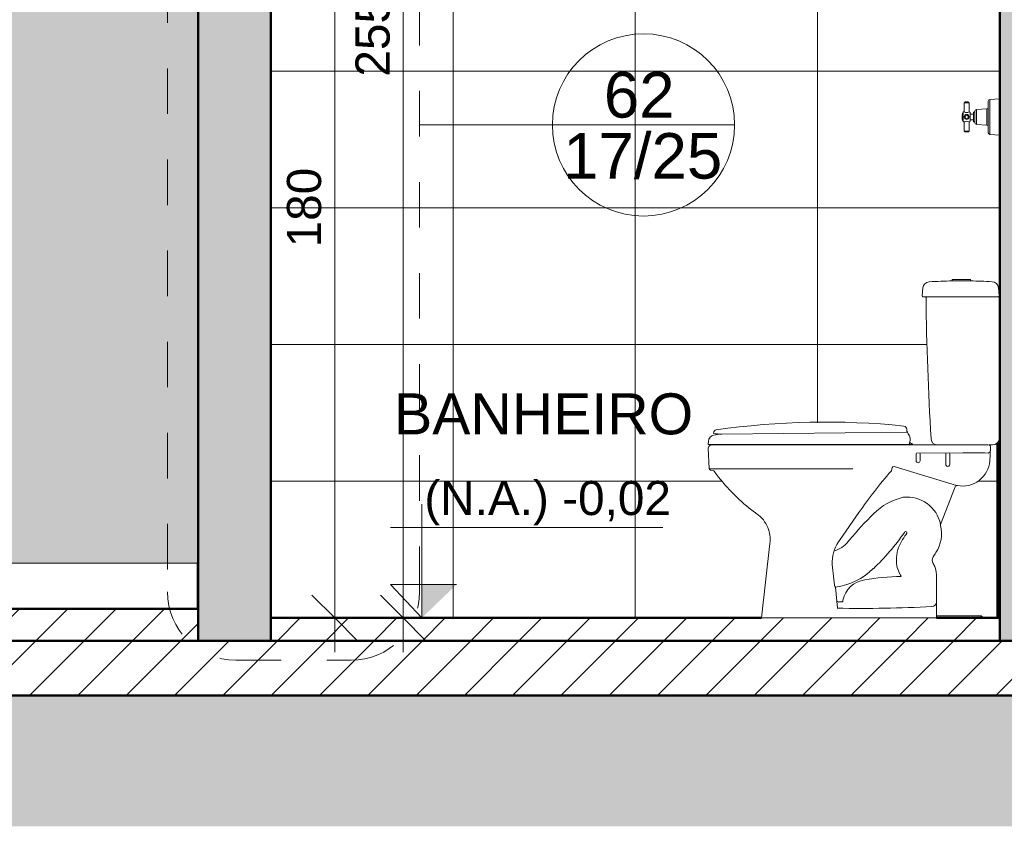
# Model space of a CAD drawing. Header units: metres. Extents: x 9.7 to 43.6, y -0.5 to 5.6.
# Tile 88 of 154: x 24.7 to 26.8, y -0.5 to 1.3. Entities that reach past the tile are written whole.
import ezdxf

# ---------------------------------------------------------------- set-up
doc = ezdxf.new("R2010")
doc.units = ezdxf.units.M
doc.linetypes.add('Traço', pattern=[0.00635, 0.003175, -0.003175])
for name, color, linetype, lineweight in [('A-ANNO-DIMS', 7, 'Continuous', 9), ('A-ANNO-DIMS-50', 7, 'Continuous', 9), ('A-ANNO-SYMB', 7, 'Continuous', 9), ('A-FLOR', 7, 'Continuous', 5), ('A-FLOR-PATT', 7, 'Continuous', 5), ('A-WALL', 7, 'Continuous', 5), ('A-WALL-PATT', 7, 'Continuous', 5), ('C-TOPO', 7, 'Continuous', 5), ('G-ANNO-DIMS', 7, 'Continuous', 9), ('G-ANNO-TEXT', 7, 'Continuous', 9), ('I-WALL', 7, 'Continuous', 5), ('P-SANR-FIXT', 7, 'Continuous', 5)]:
    doc.layers.add(name, color=color, linetype=linetype, lineweight=lineweight)
doc.styles.add('Arial', font='arial.ttf', dxfattribs={"height": 0.075})
doc.styles.add('Arial_1', font='arial.ttf', dxfattribs={"height": 0.09})
doc.styles.add('Arial_2', font='arial.ttf', dxfattribs={"height": 0.1})
doc.dimstyles.new('Com_linha__ref__contínua__-_Cor_Vermelha_Arial_1_5mm_2', dxfattribs={"dimscale": 0.3048, "dimtxt": 0.076519, "dimasz": 0.328084, "dimexe": 0.246063, "dimexo": 0.246063, "dimgap": 0.024606, "dimtad": 1, "dimdec": 1, "dimlfac": 100, "dimrnd": 0.1, "dimdsep": 46, "dimtxsty": 'Arial', "dimblk1": 'OBLIQUE', "dimblk2": 'OBLIQUE', "dimsah": 1, "dimcen": 0.09, "dimdle": 0.246063, "dimazin": 0, "dimtfac": 1, "dimtdec": 4, "dimtix": 1, "dimtmove": 0, "dimatfit": 3, "dimfxl": 1, "dimtvp": 1, "dimtolj": 1, "dimtzin": 0, "dimarcsym": 2})
pattern_1 = [(45, (28.80433, 2.847), (-0.053033, 0.053033), [])]

# ---------------------------------------------------------------- blocks, each defined once
blk = doc.blocks.new('BACIA SANITÁRIA COM CAIXA ACOPLADA COM DUPLO ACIONEMENTO - P_750_Creme CR37_Acionamento Simples 6lpf-2003115-B')
at = {"layer": 'P-SANR-FIXT'}
for p, q in [((-3.4478, 0.723), (-3.4878, 0.723)), ((-3.4878, 0.723), (-3.4878, 0.7198)), ((-3.4878, 0.7198), (-3.4478, 0.7198)), ((-3.4478, 0.7198), (-3.4478, 0.723)), ((-3.5526, 0.7045), (-3.5543, 0.6883)), ((-3.3847, 0.6883), (-3.3864, 0.7047)), ((-3.5513, 0.685), (-3.5426, 0.685)), ((-3.5427, 0.685), (-3.3877, 0.685)), ((-3.3843, 0.375), (-3.3843, 0.682)), ((-4.0237, 0.3528), (-4.0213, 0.3074)), ((-4.0203, 0.3585), (-4.0222, 0.3566)), ((-3.5203, 0.36), (-4.0168, 0.36)), ((-3.5194, 0.36), (-3.4093, 0.36)), ((-3.4079, 0.36), (-3.3993, 0.36)), ((-3.4047, 0.3379), (-3.4038, 0.3547)), ((-3.5672, 0.3391), (-3.5672, 0.325)), ((-3.5664, 0.342), (-3.4648, 0.3428)), ((-3.5584, 0.325), (-3.5584, 0.3393)), ((-3.5022, 0.3396), (-3.5022, 0.3177)), ((-3.4934, 0.3397), (-3.4934, 0.3177)), ((-3.4056, 0.3248), (-3.405, 0.3365)), ((-4.0213, 0.3075), (-3.7063, 0.3075)), ((-4.0189, 0.3047), (-4.0126, 0.3035)), ((-3.6196, 0.3096), (-3.621, 0.3045)), ((-3.4784, 0.2708), (-3.6152, 0.3126)), ((-4.0107, 0.3024), (-4.0055, 0.2953)), ((-3.5136, 0.1855), (-3.4816, 0.2682)), ((-3.7342, 0.1522), (-3.6929, 0.2118)), ((-3.8881, 0.1438), (-3.9068, -0.02)), ((-3.7468, 0.1291), (-3.7432, 0.1282)), ((-3.5223, -0.02), (-3.5223, 0.0696)), ((-3.7443, 0.048), (-3.7402, 0.0016)), ((-3.7373, 0.0151), (-3.728, 0.0151)), ((-3.728, 0.0151), (-3.728, 0.019)), ((-3.9068, -0.02), (-3.5223, -0.02))]:
    blk.add_line(p, q, dxfattribs=at)
for centre, radius, start, end in [((-3.5377, 0.7029), 0.015, 93.4346, 174), ((-3.4678, -0.4612), 1.1813, 90.9701, 93.4346), ((-3.4678, -0.4612), 1.1813, 86.7412, 89.0299), ((-3.4014, 0.703), 0.0151, 6.3502, 87.0914), ((-3.5513, 0.688), 0.003, 174, 270), ((-3.5426, 0.682), 0.003, 90, 179.1685), ((2.5112, 0.7482), 6.0571, 180.62537, 183.54064), ((-3.3877, 0.688), 0.003, 273.1656, 6), ((-3.3873, 0.682), 0.003, 0, 93.1656), ((-3.5203, 0.3741), 0.0141, 180, 270), ((-3.3993, 0.375), 0.015, 270, 360), ((-4.0187, 0.353), 0.005, 135.3005, 182.9416), ((-4.0167, 0.355), 0.005, 90.9829, 135), ((-3.4093, 0.3469), 0.00469, 270, 360), ((-3.4089, 0.355), 0.00509, 357, 79), ((-3.5598, 0.3388), 0.00736, 153.9962, 177.4375), ((-3.5628, 0.325), 0.00436, 180, 0), ((-3.5667, 0.3387), 0.00823, 3.9818, 24.1205), ((-3.4963, 0.3393), 0.00587, 146.2372, 176.7528), ((-3.4998, 0.3392), 0.00644, 4.932, 31.7073), ((-3.4652, 0.3294), 0.0598, 258.8503, 355.5354), ((-3.4536, -1.1462), 1.489, 88.2983, 90.434), ((-3.4001, 0.3362), 0.00491, 160.5795, 177.1805), ((-4.0183, 0.3076), 0.003, 183.83, 259.503), ((-4.0131, 0.3006), 0.003, 36.7034, 80.0016), ((-3.6257, 0.3057), 0.00486, 316.8108, 345.1892), ((-3.6157, 0.3085), 0.00412, 84.3646, 165.6354), ((-3.4978, 0.3173), 0.00441, 174.2131, 5.7869), ((-3.6848, 0.5344), 0.4, 216.7049, 233.5955), ((-2.827, -0.3918), 1.0555, 138.8783, 145.1217), ((-3.4778, 0.2668), 0.00409, 75.1249, 158.8751), ((-3.5637, 0.1109), 0.1378, 103.3632, 134.6368), ((-3.5871, 0.1704), 0.075, 11.5896, 96.4252), ((-3.6848, 0.5344), 0.4, 233.5956, 234.5105), ((-3.9513, 0.1568), 0.0621, 20.2572, 56.6009), ((-3.0843, -0.3746), 0.8201, 134.6368, 140.0841), ((-3.9494, 0.1529), 0.0619, 351.578, 24.3102), ((-3.5885, 0.1649), 0.077, 327.4042, 13.7546), ((-3.5098, 0.1841), 0.004, 160.8321, 193.7532), ((-3.6666, 0.1004), 0.0852, 142.5343, 177.4657), ((-3.7632, 0.1846), 0.0598, 289.4758, 326.5242), ((-4.0432, 0.4861), 0.5516, 313.8376, 324.7471), ((-3.5106, 0.099), 0.1015, 140.3117, 162.1627), ((-3.5885, 0.1647), 0.00522, 110.5566, 144.7471), ((-3.5903, 0.1669), 0.00269, 360, 90), ((-3.5927, 0.1669), 0.00501, 321.4936, 0), ((-3.5024, 0.1037), 0.1081, 165.8931, 178.5137), ((-3.5181, 0.107), 0.0137, 147.5957, 212.3995), ((-3.7546, 0.2711), 0.2741, 325.1292, 327.4042), ((-3.3601, 0.1194), 0.3918, 182.2163, 189.8959), ((-3.7658, 0.1972), 0.151, 278.1917, 313.8376), ((-3.5507, 0.1061), 0.0598, 179.5892, 209.6861), ((-3.5616, 0.0794), 0.0378, 17.5909, 32.3995), ((-3.5923, 0.0696), 0.07, 360, 17.5909), ((-3.5917, -0.4463), 0.5176, 90.9854, 99.8377), ((-3.6236, 0.0623), 0.0253, 22.4302, 34.058), ((-3.6008, 0.0718), 0.000618, 289.7232, 14.2768), ((-3.739, 0.0529), 0.00716, 186.9159, 223.0841), ((-3.6722, 0.0072), 0.057, 97.9776, 168.0224), ((-3.7378, 0.019), 0.004, 185.7092, 277.0436), ((-3.6852, 2.7948), 2.7938, 268.8715, 273.1285), ((-3.5327, 0.0153), 0.0101, 270, 360)]:
    blk.add_arc(centre, radius, start, end, dxfattribs=at)
blk = doc.blocks.new('ASSENTO EM POLIPROPILENO COM SISTEMA DE FECHAMENTO SUAVE - AP_75_Creme CR37-2003131-B')
at = {"layer": 'P-SANR-FIXT'}
for p, q in [((-3.5877, 0.3917), (-3.5877, 0.3945)), ((-3.5877, 0.3917), (-3.5877, 0.388)), ((-4.0233, 0.368), (-4.0237, 0.3613)), ((-4.0119, 0.386), (-4.0119, 0.3852)), ((-3.9941, 0.3836), (-3.5877, 0.388)), ((-4.0232, 0.3608), (-3.5992, 0.3608)), ((-3.5992, 0.3608), (-3.5992, 0.36)), ((-3.5829, 0.3608), (-3.5992, 0.3608)), ((-3.5816, 0.3646), (-3.5822, 0.3612)), ((-3.5742, 0.3612), (-3.5822, 0.3612)), ((-3.5742, 0.36), (-3.5742, 0.3612))]:
    blk.add_line(p, q, dxfattribs=at)
for centre, radius, start, end in [((-4.0049, 0.386), 0.007, 98.1373, 179.7614), ((-3.7653, -1.2899), 1.7, 84.2183, 98.139), ((-3.5947, 0.3945), 0.007, 360, 84.2183), ((-3.6568, 0.3596), 0.0761, 18.8233, 24.9158), ((-4.0084, 0.3669), 0.0149, 102.2065, 175.7935), ((-3.9924, 0.5057), 0.1221, 260.7993, 269.196), ((-3.9917, 0.2896), 0.0941, 91.5001, 102.2065), ((-3.5998, 0.3717), 0.0196, 338.4327, 39.4989), ((-4.0232, 0.3613), 0.0005, 176.4998, 270), ((-3.5828, 0.3613), 0.000566, 252.094, 343.906), ((-3.5867, 0.3436), 0.0215, 71.1277, 76.2609), ((-3.5867, 0.3436), 0.0215, 54.5107, 71.1277)]:
    blk.add_arc(centre, radius, start, end, dxfattribs=at)
blk = doc.blocks.new('REGISTRO DE PRESSÃO COM CANOPLA CROMADA - 4900_C37_GD_Cromado-2118652-B')
at = {"layer": 'P-SANR-FIXT'}
for p, q in [((-3.4618, 1.111), (-3.4618, 1.091)), ((-3.4618, 1.111), (-3.4508, 1.111)), ((-3.4528, 1.113), (-3.4598, 1.113)), ((-3.4508, 1.091), (-3.4508, 1.111)), ((-3.4088, 1.1146), (-3.4093, 1.1008)), ((-3.3837, 1.12), (-3.4051, 1.1185)), ((-3.4051, 1.1185), (-3.4051, 1.0415)), ((-3.4643, 1.0881), (-3.4653, 1.0881)), ((-3.4643, 1.09), (-3.4643, 1.0881)), ((-3.4643, 1.0719), (-3.4643, 1.0881)), ((-3.4618, 1.091), (-3.4633, 1.091)), ((-3.4493, 1.0907), (-3.4508, 1.091)), ((-3.4483, 1.0895), (-3.4493, 1.0907)), ((-3.4483, 1.0879), (-3.4483, 1.0895)), ((-3.4483, 1.0862), (-3.4483, 1.0879)), ((-3.4416, 1.0862), (-3.4483, 1.0862)), ((-3.4483, 1.0738), (-3.4483, 1.0862)), ((-3.4416, 1.0895), (-3.4416, 1.0862)), ((-3.4416, 1.0738), (-3.4416, 1.0862)), ((-3.4387, 1.0922), (-3.4387, 1.0895)), ((-3.4387, 1.0705), (-3.4387, 1.0895)), ((-3.4122, 1.0978), (-3.435, 1.0963)), ((-3.435, 1.0637), (-3.435, 1.0963)), ((-3.4121, 1.0979), (-3.4121, 1.0621)), ((-3.4093, 1.1008), (-3.4093, 1.0592)), ((-3.4653, 1.0719), (-3.4643, 1.0719)), ((-3.4643, 1.0719), (-3.4643, 1.07)), ((-3.4633, 1.069), (-3.4618, 1.069)), ((-3.4618, 1.069), (-3.4618, 1.049)), ((-3.4508, 1.069), (-3.4493, 1.0693)), ((-3.4508, 1.049), (-3.4508, 1.069)), ((-3.4493, 1.0693), (-3.4483, 1.0705)), ((-3.4483, 1.0721), (-3.4483, 1.0738)), ((-3.4483, 1.0738), (-3.4416, 1.0738)), ((-3.4483, 1.0705), (-3.4483, 1.0721)), ((-3.4416, 1.0738), (-3.4416, 1.0705)), ((-3.4387, 1.0705), (-3.4387, 1.0678)), ((-3.435, 1.0637), (-3.4122, 1.0622)), ((-3.4093, 1.0592), (-3.4088, 1.0454)), ((-3.4618, 1.049), (-3.4508, 1.049)), ((-3.4598, 1.047), (-3.4528, 1.047)), ((-3.4051, 1.0415), (-3.3837, 1.04))]:
    blk.add_line(p, q, dxfattribs=at)
for centre, radius in [((-3.4563, 1.08), 0.0055), ((-3.4562, 1.08), 0.00352)]:
    blk.add_circle(centre, radius, dxfattribs=at)
for centre, radius, start, end in [((-3.4598, 1.111), 0.002, 90, 180), ((-3.4528, 1.111), 0.002, 0, 90), ((-3.4048, 1.1145), 0.00401, 94, 178.7071), ((-3.425, 1.08), 0.0411, 168.5806, 191.4194), ((-3.4633, 1.09), 0.001, 90, 180), ((-3.4563, 1.1006), 0.0111, 240.3162, 299.6838), ((-3.4401, 1.0895), 0.00145, 0, 180), ((-3.4346, 1.0922), 0.00409, 96.016, 180.1546), ((-3.4122, 1.1008), 0.00293, 270, 0), ((-3.4633, 1.07), 0.001, 180, 270), ((-3.4563, 1.0594), 0.0111, 60.2864, 119.7136), ((-3.4401, 1.0705), 0.00145, 180, 0), ((-3.4346, 1.0678), 0.00409, 179.8454, 263.984), ((-3.4122, 1.0592), 0.00293, 0, 90), ((-3.4598, 1.049), 0.002, 180, 270), ((-3.4528, 1.049), 0.002, 270, 0), ((-3.4048, 1.0455), 0.00401, 181.2929, 266)]:
    blk.add_arc(centre, radius, start, end, dxfattribs=at)
blk = doc.blocks.new('GRELHA QUADRADA AÇO INOX ROTATIVO - Floor-Drain_589_04_909-2021493-B')
at = {"layer": 'P-SANR-FIXT', "true_color": 0xcbcbcb}
for points in [[(-3.4424, -0.017), (-3.4244, -0.017), (-3.4244, -0.015), (-3.5223, -0.0155), (-3.5223, -0.017), (-3.4587, -0.017)], [(-3.4244, -0.02), (-3.4244, -0.017), (-3.5223, -0.017), (-3.5223, -0.02), (-3.4324, -0.02)], [(-3.4241, -0.017), (-3.423, -0.017), (-3.423, -0.0156), (-3.4241, -0.0156), (-3.4244, -0.017)], [(-3.4244, -0.02), (-3.4224, -0.02), (-3.4224, -0.017), (-3.4244, -0.017), (-3.4244, -0.0189)]]:
    blk.add_hatch(color=9, dxfattribs=at).paths.add_polyline_path(points)
at = {"layer": 'P-SANR-FIXT'}
for p, q in [((-3.4244, -0.015), (-3.5223, -0.015)), ((-3.4244, -0.015), (-3.4224, -0.017)), ((-3.4224, -0.02), (-3.4224, -0.017))]:
    blk.add_line(p, q, dxfattribs=at)
blk.add_ellipse((-3.4251, -0.0167), major_axis=(0.00082, 0.00163), ratio=0.408248, start_param=4.712389, end_param=6.484543, dxfattribs=at)
blk = doc.blocks.new('Elevações de ponto - Cota de elevação - corte _N_O e N_A_-1979376-B')
at = {"layer": 'G-ANNO-DIMS'}
blk.add_hatch(color=256, dxfattribs=at).paths.add_polyline_path([(-6.3206, 0.0736), (-6.3972, 0), (-6.3972, 0.0736)])
for p, q in [((-6.3972, 0), (-6.3972, 0.25)), ((-6.4658, 0.1986), (-5.868, 0.1986)), ((-6.3972, 0), (-6.4658, 0.0736)), ((-6.4658, 0.0736), (-6.3206, 0.0736)), ((-6.3972, 0.0736), (-6.4658, 0.0736)), ((-6.4658, 0.0736), (-6.3972, 0)), ((-6.3972, 0), (-6.3972, 0.0736))]:
    blk.add_line(p, q, dxfattribs=at)
blk = doc.blocks.new('Corte - Simbolo - Detalhe-2105757-B')
at = {"layer": 'A-ANNO-SYMB'}
blk.add_line((-2.2225, 5.0135), (-1.8225, 5.0135), dxfattribs=at)
blk.add_circle((-2.0225, 5.0135), 0.2, dxfattribs=at)
blk = doc.blocks.new('DIMBLOCK36-B')
at = {"layer": 'A-ANNO-DIMS-50', "color": 242, "true_color": 0xbd2b2e, "transparency": 16777216}
for p, q in [((25.3767, 1.78), (25.3267, 1.83)), ((25.3767, 1.78), (25.3724, 1.78)), ((25.3767, 1.78), (25.3767, -0.095)), ((25.3767, 1.78), (25.4267, 1.73)), ((25.3767, 1.78), (25.4517, 1.78)), ((25.3767, -0.02), (25.3267, 0.03)), ((25.3767, -0.02), (25.3724, -0.02)), ((25.3767, -0.02), (25.4267, -0.07)), ((25.3767, -0.02), (25.4517, -0.02))]:
    blk.add_line(p, q, dxfattribs=at)
at = {"layer": 'A-ANNO-DIMS-50', "color": 0, "transparency": 16777216, "insert": (25.2718, 0.7935), "char_height": 0.075, "width": 0.207662, "attachment_point": 1, "rotation": 90, "line_spacing_factor": 0.941778, "style": 'Arial'}
blk.add_mtext('180', dxfattribs=at)
blk = doc.blocks.new('_Oblique')
at = {"color": 0, "linetype": 'ByBlock', "lineweight": -2}
blk.add_line((-0.5, -0.5), (0.5, 0.5), dxfattribs=at)
blk = doc.blocks.new('DIMBLOCK37-B')
at = {"layer": 'A-ANNO-DIMS-50', "color": 242, "true_color": 0xbd2b2e, "transparency": 16777216}
for p, q in [((25.5271, 2.605), (25.5271, -0.095)), ((25.5271, 2.53), (25.4771, 2.58)), ((25.5271, 2.53), (25.5228, 2.53)), ((25.5271, 2.53), (25.5771, 2.48)), ((25.5271, 2.53), (25.6021, 2.53)), ((25.5271, -0.02), (25.4771, 0.03)), ((25.5271, -0.02), (25.5228, -0.02)), ((25.5271, -0.02), (25.5771, -0.07)), ((25.5271, -0.02), (25.6021, -0.02))]:
    blk.add_line(p, q, dxfattribs=at)
at = {"layer": 'A-ANNO-DIMS-50', "color": 0, "transparency": 16777216, "insert": (25.4223, 1.1685), "char_height": 0.075, "width": 0.207662, "attachment_point": 1, "rotation": 90, "line_spacing_factor": 0.941778, "style": 'Arial'}
blk.add_mtext('255', dxfattribs=at)

msp = doc.modelspace()

# ---------------------------------------------------------------- hatches: boundary and pattern name
at = {"layer": 'A-FLOR-PATT', "true_color": 0x808080}
h = msp.add_hatch(dxfattribs=at)
h.set_pattern_fill('FP_23', color=8, style=0, pattern_type=2)
h.set_pattern_definition(pattern_1)
h.paths.add_polyline_path([(26.9966, -0.07), (29.3967, -0.07), (29.3967, 0), (26.9966, 0)])
h.paths.add_polyline_path([(25.0767, -0.07), (25.0767, 0), (22.6766, 0), (22.6766, -0.07), (23.5296, -0.07)])
h = msp.add_hatch(dxfattribs=at)
h.set_pattern_fill('FP_23', color=8, style=0, pattern_type=2)
h.set_pattern_definition(pattern_1)
h.paths.add_polyline_path([(26.0521, -0.07), (26.8366, -0.07), (26.8366, -0.02), (25.2367, -0.02), (25.2367, -0.07)])
h = msp.add_hatch(dxfattribs=at)
h.set_pattern_fill('FP_23', color=8, style=0, pattern_type=2)
h.set_pattern_definition(pattern_1)
h.paths.add_polyline_path([(28.5747, -0.19), (29.5467, -0.19), (29.5467, -0.07), (22.5267, -0.07), (22.5267, -0.19), (27.3134, -0.19)])
at = {"layer": 'A-WALL', "true_color": 0xf4f4f4}
msp.add_hatch(color=7, dxfattribs=at).paths.add_polyline_path([(25.0767, 0), (25.0767, 0.1), (25.0747, 0.1), (25.0747, 0)])
at = {"layer": 'A-WALL-PATT', "true_color": 0x808080}
h = msp.add_hatch(dxfattribs=at)
h.set_pattern_fill('FP_28', color=8, style=0, pattern_type=2)
h.set_pattern_definition([(0, (24.83633, -0.32), (0, 0.3), []), (90, (24.83633, -0.32), (-0.4, 2e-17), [])])
h.paths.add_polyline_path([(26.7979, -0.02), (26.8316, -0.02), (26.8316, 0.3644), (26.8285, 0.362), (26.8249, 0.3605), (26.821, 0.36), (26.8136, 0.3596), (26.8154, 0.3581), (26.8165, 0.3547), (26.8148, 0.3248), (26.8119, 0.3107), (26.8058, 0.2976), (26.7968, 0.2864), (26.7853, 0.2778), (26.7721, 0.272), (26.7579, 0.2696), (26.7406, 0.2704), (26.7392, 0.2691), (26.7387, 0.2682), (26.7065, 0.1837), (26.7087, 0.1672), (26.7078, 0.1523), (26.7037, 0.1373), (26.6967, 0.1234), (26.6893, 0.1116), (26.6886, 0.1085), (26.6886, 0.1054), (26.6896, 0.1018), (26.6948, 0.0908), (26.6972, 0.0803), (26.698, 0.0696), (26.698, -0.015), (26.7959, -0.015), (26.7963, -0.0156), (26.7963, -0.0156), (26.7973, -0.0156), (26.7973, -0.017), (26.7979, -0.017), (26.7979, -0.0189)])
h.paths.add_polyline_path([(25.2367, -0.02), (26.3135, -0.02), (26.3322, 0.1438), (26.3328, 0.1556), (26.3312, 0.1672), (26.3274, 0.1784), (26.3216, 0.1901), (26.3134, 0.2004), (26.2981, 0.2125), (26.2534, 0.2508), (26.2148, 0.2953), (26.2085, 0.3033), (26.2035, 0.3043), (26.2015, 0.3047), (26.199, 0.3074), (26.1971, 0.3541), (26.1981, 0.3566), (26.2001, 0.3585), (26.2035, 0.36), (26.6211, 0.36), (26.6211, 0.3608), (26.1966, 0.3613), (26.1978, 0.3718), (26.1995, 0.3752), (26.2035, 0.3791), (26.2052, 0.3802), (26.2088, 0.3815), (26.2174, 0.383), (26.2262, 0.3836), (26.2101, 0.385), (26.2084, 0.3852), (26.2086, 0.3877), (26.2101, 0.3906), (26.2128, 0.3925), (26.2173, 0.3932), (26.3513, 0.4069), (26.4889, 0.4097), (26.628, 0.401), (26.6308, 0.3992), (26.6318, 0.3978), (26.6326, 0.3945), (26.6326, 0.3917), (26.6394, 0.3768), (26.6401, 0.3727), (26.6394, 0.3671), (26.6387, 0.3645), (26.6435, 0.3628), (26.6461, 0.3612), (26.6461, 0.36), (26.6964, 0.3605), (26.6924, 0.3623), (26.6901, 0.3641), (26.6878, 0.367), (26.6864, 0.3704), (26.6859, 0.375), (26.6784, 0.528), (26.6752, 0.6835), (26.6778, 0.685), (26.669, 0.685), (26.666, 0.6876), (26.666, 0.6883), (26.6685, 0.7079), (26.6701, 0.7111), (26.6723, 0.7138), (26.6751, 0.7159), (26.6784, 0.7173), (26.6828, 0.7179), (26.7325, 0.7198), (26.7325, 0.723), (26.7725, 0.723), (26.7725, 0.7198), (26.8197, 0.7181), (26.8232, 0.7175), (26.8264, 0.7161), (26.8293, 0.714), (26.8315, 0.7113), (26.8331, 0.7081), (26.8339, 0.7047), (26.8356, 0.6883), (26.8347, 0.6858), (26.8335, 0.685), (26.836, 0.682), (26.836, 0.58), (26.8366, 0.58), (26.8366, 1.04), (26.8152, 1.0415), (26.8116, 1.0444), (26.8115, 1.0454), (26.8106, 1.0607), (26.8089, 1.0621), (26.8081, 1.0622), (26.7843, 1.064), (26.7817, 1.067), (26.7816, 1.0705), (26.7787, 1.0705), (26.7787, 1.0738), (26.7721, 1.0735), (26.772, 1.0705), (26.7711, 1.0693), (26.7696, 1.069), (26.7693, 1.048), (26.7676, 1.047), (26.7606, 1.047), (26.7586, 1.049), (26.7586, 1.069), (26.7571, 1.069), (26.7561, 1.07), (26.7561, 1.0719), (26.7551, 1.0719), (26.7542, 1.08), (26.7551, 1.0881), (26.7561, 1.0881), (26.7566, 1.0905), (26.7571, 1.091), (26.7586, 1.091), (26.7586, 1.111), (26.7606, 1.113), (26.7676, 1.113), (26.7693, 1.112), (26.7696, 1.111), (26.7696, 1.091), (26.7711, 1.0907), (26.772, 1.0895), (26.7721, 1.0862), (26.7787, 1.0862), (26.7793, 1.0895), (26.7816, 1.0895), (26.7821, 1.0941), (26.7853, 1.0963), (26.8097, 1.0984), (26.8109, 1.1), (26.811, 1.1008), (26.812, 1.1165), (26.8152, 1.1185), (26.8366, 1.12), (26.8366, 1.78), (26.4367, 1.78), (26.4367, 1.5), (25.6367, 1.5), (25.6367, 1.78), (25.2367, 1.78), (25.2367, 0.58)])
at = {"layer": 'A-WALL-PATT', "true_color": 0x787878}
h = msp.add_hatch(dxfattribs=at)
h.set_pattern_fill('FP_26', color=8, style=0, pattern_type=2)
h.set_pattern_definition([(0, (25.0763, 0), (0, 0.6), []), (90, (25.0763, 0), (-0.6, 4e-17), [])])
h.paths.add_polyline_path([(25.0498, 0), (25.0747, 0), (25.0747, 0.1), (22.6786, 0.1), (22.6786, 0), (24.9601, 0)])
at = {"layer": 'C-TOPO', "true_color": 0xd2e2c2}
msp.add_hatch(color=254, dxfattribs=at).paths.add_polyline_path([(28.5747, -0.4773), (31.0972, -0.4773), (31.0972, -0.31), (29.5567, -0.31), (29.5567, -0.1101), (29.5467, -0.1101), (29.5467, -0.19), (22.5267, -0.19), (22.5267, -0.1101), (21.0071, -0.1101), (21.0071, -0.4773), (27.3134, -0.4773)])
at = {"layer": 'I-WALL', "true_color": 0xf4eccd}
h = msp.add_hatch(color=254, dxfattribs=at)
h.paths.add_polyline_path([(23.5296, 0.1), (25.0767, 0.1), (25.0767, 2.53), (22.6766, 2.53), (22.6766, 0.1), (22.742, 0.1)])
h.paths.add_polyline_path([(23.1267, 1.1), (23.1267, 2.1), (24.6267, 2.1), (24.6267, 1.1), (23.2143, 1.1)])
at = {"layer": 'I-WALL', "true_color": 0x7f7f7f}
for points in [[(25.2367, -0.07), (25.2367, 1.5588), (25.0767, 1.5588), (25.0767, -0.07)], [(26.8404, -0.07), (26.9966, -0.07), (26.9966, 1.5588), (26.8366, 1.5588), (26.8366, -0.07)], [(26.8366, -0.02), (26.8366, 0.58), (26.836, 0.58), (26.8355, 0.3711), (26.834, 0.3675), (26.8316, 0.3644), (26.8316, -0.02)]]:
    msp.add_hatch(color=8, dxfattribs=at).paths.add_polyline_path(points)

# ---------------------------------------------------------------- linework, layer by layer
at = {"layer": 'A-ANNO-SYMB', "linetype": 'Traço'}
for p, q in [((25.0095, 1.5865), (25.0095, 0.0371)), ((25.5627, 0.0371), (25.5627, 1.5865)), ((25.1595, -0.1129), (25.4127, -0.1129))]:
    msp.add_line(p, q, dxfattribs=at)
at = {"layer": 'A-ANNO-SYMB'}
msp.add_line((25.5627, 1.0624), (25.8545, 1.0624), dxfattribs=at)
at = {"layer": 'A-ANNO-SYMB', "linetype": 'Traço'}
for centre, start, end in [((25.1595, 0.0371), 180, 270), ((25.4127, 0.0371), 270, 360)]:
    msp.add_arc(centre, 0.15, start, end, dxfattribs=at)
at = {"layer": 'A-FLOR', "lineweight": 50}
for p, q in [((25.0767, 0), (22.6766, 0)), ((25.0767, -0.07), (25.0767, 0)), ((26.3135, -0.02), (25.2367, -0.02)), ((26.8316, -0.02), (26.698, -0.02)), ((29.5467, -0.07), (22.5267, -0.07)), ((22.5267, -0.19), (29.5467, -0.19))]:
    msp.add_line(p, q, dxfattribs=at)
at = {"layer": 'A-WALL'}
msp.add_line((25.0747, 0.1), (22.6786, 0.1), dxfattribs=at)
at = {"layer": 'A-WALL', "lineweight": 25}
for p, q in [((25.0747, 0.1), (25.0747, 0)), ((25.0767, 0.1), (25.0747, 0.1))]:
    msp.add_line(p, q, dxfattribs=at)
at = {"layer": 'I-WALL', "lineweight": 50}
for p, q in [((25.0767, 1.5588), (25.0767, 0)), ((25.2367, -0.07), (25.2367, 1.5588)), ((26.8366, 1.5588), (26.8366, -0.07)), ((26.8366, 0.58), (26.836, 0.58)), ((26.8316, 0.3644), (26.8316, -0.02)), ((26.8316, -0.02), (26.8366, -0.02))]:
    msp.add_line(p, q, dxfattribs=at)

# ---------------------------------------------------------------- block references
at = {"layer": 'A-ANNO-SYMB'}
msp.add_blockref('Corte - Simbolo - Detalhe-2105757-B', (28.077, -3.9511), dxfattribs=at)
at = {"layer": 'G-ANNO-DIMS'}
msp.add_blockref('Elevações de ponto - Cota de elevação - corte _N_O e N_A_-1979376-B', (31.9649, -0.02), dxfattribs=at)
at = {"layer": 'P-SANR-FIXT'}
for name in ['REGISTRO DE PRESSÃO COM CANOPLA CROMADA - 4900_C37_GD_Cromado-2118652-B', 'BACIA SANITÁRIA COM CAIXA ACOPLADA COM DUPLO ACIONEMENTO - P_750_Creme CR37_Acionamento Simples 6lpf-2003115-B', 'ASSENTO EM POLIPROPILENO COM SISTEMA DE FECHAMENTO SUAVE - AP_75_Creme CR37-2003131-B', 'GRELHA QUADRADA AÇO INOX ROTATIVO - Floor-Drain_589_04_909-2021493-B']:
    msp.add_blockref(name, (30.2203, 0), dxfattribs=at)

# ---------------------------------------------------------------- texts
at = {"layer": 'A-ANNO-SYMB', "char_height": 0.1, "attachment_point": 1, "style": 'Arial_2'}
for s, insert, width in [('62', (25.9676, 1.1785), 0.192405), ('17/25', (25.878, 1.0445), 0.432911)]:
    msp.add_mtext(s, dxfattribs=dict(at, insert=insert, width=width))
at = {"layer": 'G-ANNO-DIMS', "lineweight": 18, "insert": (25.5734, 0.2809), "char_height": 0.075, "width": 0.64642, "attachment_point": 1, "line_spacing_factor": 0.941778, "style": 'Arial'}
msp.add_mtext('(N.A.) -0,02', dxfattribs=at)
at = {"layer": 'G-ANNO-TEXT', "insert": (25.507, 0.4731), "char_height": 0.09, "width": 0.777637, "attachment_point": 1, "style": 'Arial_1'}
msp.add_mtext('BANHEIRO', dxfattribs=at)

# ---------------------------------------------------------------- dimensions: what is measured, and where the dimension line sits
at = {"layer": 'A-ANNO-DIMS', "color": 242, "true_color": 0xbd2b2e}
for base, p1, p2, override, picture, middle in [((25.5271, -0.02), (25.5978, 2.53), (25.5978, -0.02), {"dimpost": '<>', "dimfxl": 2.55}, 'DIMBLOCK37-B', (25.4813, 1.255)), ((25.3767, -0.02), (25.4474, 1.78), (25.4474, -0.02), {"dimpost": '<>', "dimfxl": 1.8}, 'DIMBLOCK36-B', (25.3309, 0.88))]:
    dim = msp.add_linear_dim(base=base, p1=p1, p2=p2, angle=90, dimstyle='Com_linha__ref__contínua__-_Cor_Vermelha_Arial_1_5mm_2', override=override, dxfattribs=at)
    dim.commit()
    dim.dimension.update_dxf_attribs({"geometry": picture, "text_midpoint": middle})

doc.saveas('drawing.dxf')
